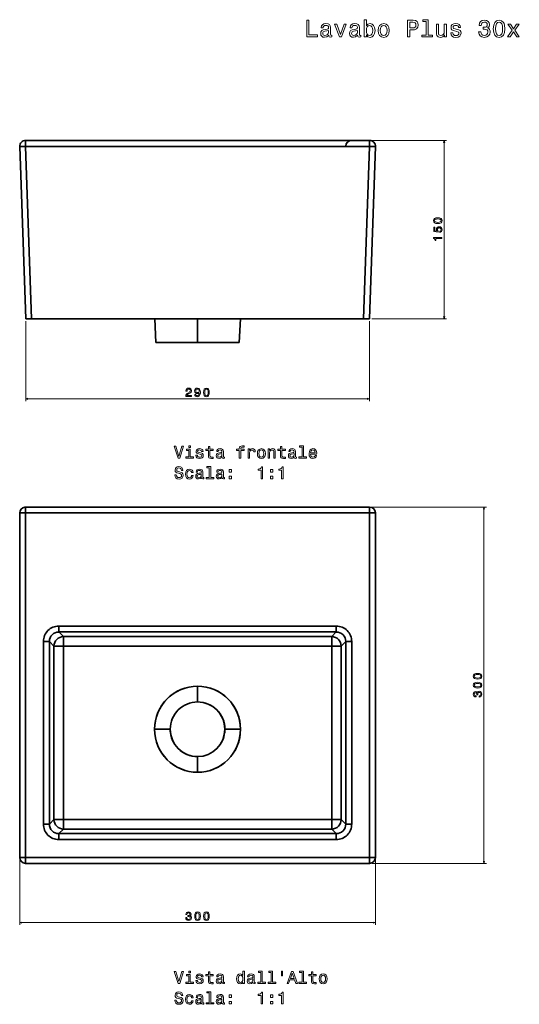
# Model space of a CAD drawing. Extents: x 445 to 1291, y 152 to 980.
# Tile 1 of 2: x 445 to 866, y 152 to 980. Entities that reach past the tile are written whole.
import ezdxf

# ---------------------------------------------------------------- set-up
doc = ezdxf.new("R2010")
doc.units = 0

msp = doc.modelspace()

# ---------------------------------------------------------------- linework, layer by layer
at = {"color": 7, "lineweight": 35, "ltscale": 0.129362}
for p, q in [((449.69, 878.9), (449.69, 873.73)), ((449.69, 878.9), (449.69, 873.73)), ((739.34, 873.73), (739.34, 878.9)), ((739.34, 873.73), (739.34, 878.9))]:
    msp.add_line(p, q, dxfattribs=at)
at = {"color": 7, "lineweight": 35}
for p, q in [((449.69, 878.9), (739.34, 878.9)), ((739.34, 878.9), (449.69, 878.9)), ((449.75, 728.9), (444.7, 873.73)), ((444.7, 873.73), (449.75, 728.9)), ((739.34, 873.73), (449.69, 873.73)), ((739.34, 873.73), (449.69, 873.73)), ((449.69, 873.73), (454.75, 728.9)), ((449.69, 873.73), (454.75, 728.9)), ((734.28, 728.9), (739.34, 873.73)), ((739.34, 873.73), (734.28, 728.9)), ((744.33, 873.73), (739.28, 728.9)), ((744.33, 873.73), (739.28, 728.9)), ((739.28, 728.9), (744.33, 873.73)), ((454.75, 728.9), (734.28, 728.9)), ((454.76, 728.9), (483.27, 728.9)), ((558.49, 728.9), (559.36, 708.9)), ((558.49, 728.9), (559.36, 708.9)), ((594.51, 708.9), (594.51, 728.9)), ((594.51, 728.9), (594.51, 708.9)), ((630.54, 728.9), (629.67, 708.9)), ((630.54, 728.9), (629.67, 708.9)), ((705.76, 728.9), (734.27, 728.9)), ((594.51, 708.9), (559.36, 708.9)), ((594.51, 708.9), (559.36, 708.9)), ((559.36, 708.9), (594.51, 708.9)), ((594.51, 708.9), (571.52, 708.9)), ((571.52, 708.9), (594.51, 708.9)), ((571.52, 708.9), (594.51, 708.9)), ((594.51, 708.9), (617.52, 708.9)), ((594.51, 708.9), (617.52, 708.9)), ((629.67, 708.9), (594.51, 708.9)), ((594.51, 708.9), (629.67, 708.9)), ((594.51, 708.9), (629.67, 708.9)), ((444.69, 275.63), (444.69, 565.45)), ((449.69, 570.45), (739.34, 570.45)), ((739.34, 570.45), (449.69, 570.45)), ((449.69, 565.45), (449.69, 275.63)), ((739.34, 565.45), (449.69, 565.45)), ((449.69, 565.45), (739.34, 565.45)), ((449.69, 275.63), (449.69, 565.45)), ((739.34, 275.63), (739.34, 565.45)), ((739.34, 565.45), (739.34, 275.63)), ((744.34, 565.45), (744.34, 275.63)), ((477.68, 470.28), (711.35, 470.28)), ((711.35, 470.28), (477.68, 470.28)), ((711.35, 465.29), (477.68, 465.29)), ((477.68, 465.29), (711.35, 465.29)), ((464.69, 303.62), (464.69, 457.29)), ((464.69, 457.29), (464.69, 303.62)), ((469.68, 457.29), (469.68, 303.62)), ((469.68, 303.62), (469.68, 457.29)), ((481.55, 461.41), (707.48, 461.41)), ((481.55, 461.41), (707.48, 461.41)), ((719.35, 303.62), (719.35, 457.29)), ((719.35, 457.29), (719.35, 303.62)), ((724.34, 457.29), (724.34, 303.62)), ((724.34, 303.62), (724.34, 457.29)), ((473.56, 453.42), (473.56, 307.49)), ((473.56, 307.49), (473.56, 453.42)), ((481.55, 453.42), (481.55, 307.49)), ((481.55, 307.49), (481.55, 453.42)), ((481.55, 453.42), (707.48, 453.42)), ((707.48, 453.42), (481.55, 453.42)), ((707.48, 307.49), (707.48, 453.42)), ((707.48, 453.42), (707.48, 307.49)), ((715.47, 307.49), (715.47, 453.42)), ((715.47, 453.42), (715.47, 307.49)), ((707.48, 307.49), (481.55, 307.49)), ((481.55, 307.49), (707.48, 307.49)), ((707.48, 299.5), (481.55, 299.5)), ((707.48, 299.5), (481.55, 299.5)), ((477.68, 295.62), (711.35, 295.62)), ((711.35, 295.62), (477.68, 295.62)), ((711.35, 290.63), (477.68, 290.63)), ((477.68, 290.63), (711.35, 290.63)), ((449.69, 275.63), (739.34, 275.63)), ((739.34, 275.63), (449.69, 275.63)), ((739.34, 270.63), (449.69, 270.63))]:
    msp.add_line(p, q, dxfattribs=at)
at = {"color": 7, "lineweight": 13}
for p, q in [((741.52, 878.9), (804.24, 878.9)), ((802.24, 728.9), (802.24, 878.9)), ((449.75, 726.9), (449.75, 659.45)), ((739.28, 726.9), (739.28, 659.45)), ((741.28, 728.9), (804.24, 728.9)), ((449.75, 661.45), (739.28, 661.45)), ((741.34, 570.45), (837.75, 570.45)), ((835.75, 270.63), (835.75, 570.45)), ((444.69, 273.63), (444.69, 218.76)), ((744.34, 273.63), (744.34, 218.76)), ((741.34, 270.63), (837.75, 270.63)), ((444.69, 220.76), (744.34, 220.76))]:
    msp.add_line(p, q, dxfattribs=at)
at = {"color": 7, "lineweight": 35, "ltscale": 0.124924}
for p, q in [((454.75, 728.9), (449.75, 728.9)), ((477.68, 465.29), (477.68, 470.28)), ((477.68, 470.28), (477.68, 465.29)), ((711.35, 465.29), (711.35, 470.28)), ((711.35, 465.29), (711.35, 470.28)), ((469.68, 457.29), (464.69, 457.29)), ((469.68, 457.29), (464.69, 457.29)), ((719.35, 457.29), (724.34, 457.29)), ((724.34, 457.29), (719.35, 457.29)), ((464.69, 303.62), (469.68, 303.62)), ((469.68, 303.62), (464.69, 303.62)), ((719.35, 303.62), (724.34, 303.62)), ((719.35, 303.62), (724.34, 303.62)), ((477.68, 295.62), (477.68, 290.63)), ((477.68, 295.62), (477.68, 290.63)), ((711.35, 295.62), (711.35, 290.63)), ((711.35, 290.63), (711.35, 295.62))]:
    msp.add_line(p, q, dxfattribs=at)
at = {"color": 7, "lineweight": 35, "ltscale": 0.125076}
for p, q in [((449.75, 728.9), (454.76, 728.9)), ((734.27, 728.9), (739.28, 728.9))]:
    msp.add_line(p, q, dxfattribs=at)
at = {"color": 7, "lineweight": 35, "ltscale": 0.124925}
msp.add_line((739.28, 728.9), (734.28, 728.9), dxfattribs=at)
at = {"color": 7, "lineweight": 35, "ltscale": 0.125}
for p, q in [((449.69, 565.45), (444.69, 565.45)), ((449.69, 565.45), (444.69, 565.45)), ((449.69, 570.45), (449.69, 565.45)), ((449.69, 570.45), (449.69, 565.45)), ((739.34, 565.45), (739.34, 570.45)), ((739.34, 565.45), (739.34, 570.45)), ((744.34, 565.45), (739.34, 565.45)), ((744.34, 565.45), (739.34, 565.45)), ((444.69, 275.63), (449.69, 275.63)), ((449.69, 275.63), (449.69, 270.63)), ((449.69, 275.63), (449.69, 270.63)), ((739.34, 275.63), (744.34, 275.63)), ((739.34, 270.63), (739.34, 275.63)), ((739.34, 270.63), (739.34, 275.63))]:
    msp.add_line(p, q, dxfattribs=at)
at = {"color": 7, "lineweight": 35, "ltscale": 0.136894}
for p, q in [((477.68, 465.29), (481.55, 461.41)), ((477.68, 465.29), (481.55, 461.41)), ((707.48, 461.41), (711.35, 465.29)), ((707.48, 461.41), (711.35, 465.29)), ((481.55, 299.5), (477.68, 295.62)), ((481.55, 299.5), (477.68, 295.62)), ((711.35, 295.62), (707.48, 299.5)), ((711.35, 295.62), (707.48, 299.5))]:
    msp.add_line(p, q, dxfattribs=at)
at = {"color": 7, "lineweight": 35, "ltscale": 0.136895}
for p, q in [((469.68, 457.29), (473.56, 453.42)), ((473.56, 453.42), (469.68, 457.29)), ((719.35, 457.29), (715.47, 453.42)), ((715.47, 453.42), (719.35, 457.29)), ((473.56, 307.49), (469.68, 303.62)), ((469.68, 303.62), (473.56, 307.49)), ((719.35, 303.62), (715.47, 307.49)), ((715.47, 307.49), (719.35, 303.62))]:
    msp.add_line(p, q, dxfattribs=at)
at = {"color": 7, "lineweight": 35, "ltscale": 0.199879}
for p, q in [((481.55, 453.42), (481.55, 461.41)), ((481.55, 461.41), (481.55, 453.42)), ((707.48, 453.42), (707.48, 461.41)), ((707.48, 461.41), (707.48, 453.42)), ((481.55, 307.49), (481.55, 299.5)), ((481.55, 299.5), (481.55, 307.49)), ((707.48, 307.49), (707.48, 299.5)), ((707.48, 299.5), (707.48, 307.49))]:
    msp.add_line(p, q, dxfattribs=at)
at = {"color": 7, "lineweight": 35, "ltscale": 0.199878}
for p, q in [((473.56, 453.42), (481.55, 453.42)), ((481.55, 453.42), (473.56, 453.42)), ((715.47, 453.42), (707.48, 453.42)), ((707.48, 453.42), (715.47, 453.42)), ((481.55, 307.49), (473.56, 307.49)), ((473.56, 307.49), (481.55, 307.49)), ((715.47, 307.49), (707.48, 307.49)), ((707.48, 307.49), (715.47, 307.49))]:
    msp.add_line(p, q, dxfattribs=at)
at = {"color": 7, "lineweight": 35, "ltscale": 0.329626}
for p, q in [((594.51, 419.64), (594.51, 406.46)), ((594.51, 406.46), (594.51, 419.64)), ((571.52, 383.45), (558.33, 383.45)), ((571.52, 383.45), (558.33, 383.45)), ((617.52, 383.45), (630.7, 383.45)), ((617.52, 383.45), (630.7, 383.45))]:
    msp.add_line(p, q, dxfattribs=at)
at = {"color": 7, "lineweight": 35, "ltscale": 0.329628}
for p, q in [((594.51, 347.27), (594.51, 360.45)), ((594.51, 360.45), (594.51, 347.27))]:
    msp.add_line(p, q, dxfattribs=at)
at = {"color": 7, "lineweight": 35, "ltscale": 0.124993}
msp.add_line((444.69, 275.63), (449.69, 275.63), dxfattribs=at)
at = {"color": 7, "lineweight": 35, "ltscale": 0.124992}
msp.add_line((739.34, 275.63), (744.34, 275.63), dxfattribs=at)
at = {"color": 7, "lineweight": 13}
for points in [[(686.49, 965.98), (695.49, 965.98), (695.49, 967.67), (688.35, 967.67), (688.35, 979.98), (686.49, 979.98)], [(736.66, 967.65), (737.97, 966.1), (739.77, 965.6), (741.46, 965.98), (742.81, 967.13), (743.66, 968.96), (743.98, 971.4), (743.66, 973.85), (742.79, 975.66), (741.46, 976.79), (739.77, 977.19), (737.99, 976.67), (737.27, 976.02), (736.66, 975.16), (736.66, 980.46), (734.89, 980.46), (734.89, 965.98), (736.66, 965.98)], [(771.34, 965.98), (773.2, 965.98), (773.2, 971.89), (775.25, 971.89), (777.33, 971.99), (778.98, 972.7), (780.05, 974.07), (780.42, 975.94), (780.13, 977.68), (779.33, 978.95), (778, 979.72), (776.18, 979.98), (771.34, 979.98)], [(775.68, 978.26), (776.89, 978.14), (777.77, 977.76), (778.3, 977.05), (778.48, 975.94), (778.28, 974.77), (777.73, 974.07), (776.81, 973.7), (775.54, 973.6), (773.2, 973.6), (773.2, 978.26)], [(787.09, 978.97), (787.09, 967.47), (783.44, 967.47), (783.44, 965.98), (792.5, 965.98), (792.5, 967.47), (788.87, 967.47), (788.87, 980.46), (784.31, 980.46), (784.31, 978.97)], [(831.23, 970.38), (831.23, 970.23), (831.56, 968.3), (832.5, 966.85), (834, 965.92), (835.97, 965.57), (838.07, 965.92), (839.64, 966.81), (840.65, 968.22), (841.02, 970.03), (840.86, 971.22), (840.41, 972.19), (839.69, 972.94), (838.72, 973.48), (840.03, 974.57), (840.49, 976.31), (840.19, 977.88), (839.32, 979.07), (837.91, 979.82), (835.97, 980.08), (834.16, 979.76), (832.77, 978.87), (831.86, 977.46), (831.56, 975.58), (831.56, 975.44), (833.35, 975.44), (833.51, 976.73), (834.04, 977.66), (834.88, 978.22), (836.07, 978.43), (837.12, 978.26), (837.89, 977.84), (838.35, 977.15), (838.54, 976.23), (838.35, 975.24), (837.87, 974.57), (837.02, 974.17), (835.87, 974.05), (835.09, 974.07), (835.09, 972.47), (836.07, 972.51), (837.34, 972.33), (838.29, 971.85), (838.86, 971.06), (839.06, 970.03), (838.84, 968.86), (838.25, 968), (837.32, 967.45), (836.09, 967.27), (834.82, 967.47), (833.9, 968.08), (833.31, 969.04), (833.09, 970.38)], [(843.6, 972.82), (843.9, 969.65), (844.85, 967.39), (846.36, 966.02), (848.46, 965.57), (850.54, 966.02), (852.05, 967.39), (852.98, 969.65), (853.3, 972.82), (852.98, 975.96), (852.6, 977.21), (852.05, 978.24), (850.54, 979.62), (848.46, 980.08), (846.36, 979.62), (844.85, 978.22), (843.9, 975.96)], [(845.54, 972.82), (845.7, 975.26), (846.2, 977.01), (847.11, 978.04), (848.46, 978.4), (849.79, 978.04), (850.7, 977.01), (851.2, 975.26), (851.37, 972.82), (851.2, 970.36), (850.7, 968.6), (849.79, 967.57), (848.46, 967.23), (847.11, 967.57), (846.2, 968.6), (845.7, 970.36)], [(704.99, 967.39), (704.99, 967.33), (705.09, 966.64), (705.39, 966.16), (706.66, 965.78), (707.65, 965.94), (707.65, 967.31), (707.23, 967.25), (706.66, 967.51), (706.56, 968.32), (706.56, 973.93), (706.32, 975.36), (705.62, 976.37), (704.39, 976.97), (702.65, 977.19), (700.96, 976.95), (699.71, 976.27), (698.92, 975.2), (698.66, 973.79), (698.66, 973.66), (700.25, 973.66), (700.39, 974.51), (700.83, 975.12), (701.56, 975.48), (702.59, 975.62), (703.58, 975.52), (704.28, 975.22), (704.71, 974.69), (704.85, 973.97), (704.77, 973.12), (704.45, 972.7), (703.64, 972.49), (702.13, 972.33), (700.39, 971.97), (699.16, 971.32), (698.43, 970.32), (698.21, 968.82), (698.41, 967.49), (699.04, 966.5), (700.05, 965.88), (701.44, 965.66), (703.32, 966.08)], [(704.79, 969.77), (704.55, 968.72), (703.9, 967.91), (702.93, 967.39), (701.74, 967.21), (700.98, 967.31), (700.43, 967.63), (700.09, 968.2), (699.99, 968.98), (700.07, 969.69), (700.39, 970.19), (701.68, 970.76), (703.32, 971), (704.79, 971.49)], [(713.95, 965.98), (715.82, 965.98), (719.78, 976.81), (717.94, 976.81), (714.9, 968.08), (711.79, 976.81), (709.93, 976.81)], [(729.28, 967.39), (729.28, 967.33), (729.38, 966.64), (729.68, 966.16), (730.95, 965.78), (731.94, 965.94), (731.94, 967.31), (731.52, 967.25), (730.95, 967.51), (730.85, 968.32), (730.85, 973.93), (730.61, 975.36), (729.9, 976.37), (728.67, 976.97), (726.94, 977.19), (725.24, 976.95), (723.99, 976.27), (723.21, 975.2), (722.94, 973.79), (722.94, 973.66), (724.54, 973.66), (724.68, 974.51), (725.12, 975.12), (725.85, 975.48), (726.88, 975.62), (727.87, 975.52), (728.57, 975.22), (729, 974.69), (729.14, 973.97), (729.06, 973.12), (728.73, 972.7), (727.93, 972.49), (726.41, 972.33), (724.68, 971.97), (723.45, 971.32), (722.72, 970.32), (722.5, 968.82), (722.7, 967.49), (723.33, 966.5), (724.34, 965.88), (725.73, 965.66), (727.6, 966.08)], [(729.08, 969.77), (728.83, 968.72), (728.19, 967.91), (727.22, 967.39), (726.03, 967.21), (725.26, 967.31), (724.72, 967.63), (724.38, 968.2), (724.28, 968.98), (724.36, 969.69), (724.68, 970.19), (725.97, 970.76), (727.6, 971), (729.08, 971.49)], [(742.17, 971.4), (741.97, 969.59), (741.42, 968.26), (740.56, 967.45), (739.47, 967.19), (738.28, 967.45), (737.41, 968.26), (736.86, 969.57), (736.68, 971.4), (736.86, 973.22), (737.41, 974.53), (738.28, 975.32), (739.47, 975.6), (740.56, 975.32), (741.42, 974.51), (741.97, 973.2)], [(746.61, 971.38), (746.93, 968.92), (747.86, 967.11), (749.33, 965.98), (751.31, 965.6), (753.26, 965.98), (754.74, 967.09), (755.66, 968.9), (756.01, 971.38), (755.66, 973.85), (754.74, 975.68), (753.26, 976.79), (751.31, 977.19), (749.33, 976.79), (747.86, 975.66), (746.93, 973.85)], [(748.42, 971.4), (748.6, 973.22), (749.17, 974.53), (750.08, 975.34), (751.31, 975.62), (752.52, 975.34), (753.43, 974.55), (753.99, 973.22), (754.19, 971.4), (753.99, 969.57), (753.43, 968.24), (752.52, 967.43), (751.31, 967.17), (750.08, 967.43), (749.17, 968.24), (748.6, 969.57)], [(804.06, 976.81), (802.28, 976.81), (802.28, 970.56), (802.08, 969.11), (801.5, 968.06), (800.59, 967.41), (799.4, 967.21), (798.45, 967.37), (797.85, 967.85), (797.5, 968.68), (797.42, 969.85), (797.42, 976.81), (795.65, 976.81), (795.65, 969.69), (795.71, 968.26), (796.09, 967.07), (797.26, 965.98), (799.14, 965.6), (800.15, 965.74), (801.01, 966.1), (801.76, 966.72), (802.37, 967.63), (802.37, 965.98), (804.06, 965.98)], [(813.16, 972.29), (811.44, 972.7), (810.17, 973.16), (809.75, 974.11), (809.87, 974.77), (810.29, 975.26), (810.98, 975.56), (811.97, 975.68), (812.92, 975.56), (813.66, 975.2), (814.15, 974.65), (814.35, 973.93), (816.08, 973.93), (816.08, 973.97), (815.78, 975.28), (814.95, 976.31), (813.66, 976.95), (811.97, 977.19), (810.25, 976.95), (809, 976.29), (808.22, 975.3), (807.97, 974.05), (808.15, 972.84), (808.72, 971.99), (809.65, 971.38), (811, 970.96), (812.98, 970.48), (814.19, 969.97), (814.51, 969.57), (814.63, 968.96), (814.45, 968.22), (813.96, 967.65), (813.18, 967.29), (812.13, 967.17), (811.02, 967.29), (810.21, 967.71), (809.67, 968.4), (809.45, 969.35), (807.73, 969.35), (808.01, 967.73), (808.84, 966.56), (810.15, 965.86), (811.97, 965.6), (813.86, 965.86), (815.26, 966.56), (816.1, 967.69), (816.41, 969.17), (816.18, 970.44), (815.56, 971.3), (814.53, 971.87)], [(857.72, 965.98), (860.5, 970.19), (863.37, 965.98), (865.51, 965.98), (861.63, 971.57), (865.28, 976.81), (863.23, 976.81), (860.58, 972.88), (857.94, 976.81), (855.84, 976.81), (859.43, 971.55), (855.64, 965.98)], [(796.83, 808.95), (798.41, 809.1), (799.54, 809.57), (800.22, 810.33), (800.45, 811.38), (800.22, 812.42), (799.54, 813.17), (798.41, 813.64), (796.83, 813.8), (795.25, 813.64), (794.63, 813.44), (794.11, 813.17), (793.43, 812.42), (793.19, 811.38), (793.43, 810.33), (794.12, 809.57), (795.25, 809.1)], [(796.83, 809.91), (795.61, 810), (794.73, 810.25), (794.21, 810.7), (794.03, 811.38), (794.21, 812.04), (794.73, 812.5), (795.61, 812.75), (796.83, 812.83), (798.06, 812.75), (798.93, 812.5), (799.45, 812.04), (799.62, 811.38), (799.45, 810.7), (798.93, 810.25), (798.06, 810)], [(798.42, 801.4), (799.25, 801.63), (799.89, 802.12), (800.3, 802.85), (800.45, 803.77), (800.27, 804.79), (799.77, 805.59), (798.98, 806.09), (797.98, 806.29), (797.04, 806.11), (796.3, 805.63), (795.83, 804.87), (795.66, 803.89), (795.78, 803.14), (796.11, 802.55), (794.22, 802.84), (794.22, 805.9), (793.4, 805.9), (793.4, 802.16), (797.11, 801.61), (797.11, 802.41), (796.63, 803), (796.46, 803.74), (796.57, 804.39), (796.9, 804.88), (797.39, 805.2), (798.03, 805.31), (798.66, 805.2), (799.16, 804.87), (799.47, 804.38), (799.58, 803.74), (799.51, 803.21), (799.28, 802.8), (798.91, 802.49), (798.42, 802.34)], [(800.24, 796.25), (800.24, 797.17), (793.19, 797.17), (793.19, 796.48), (793.81, 796.3), (794.22, 795.94), (794.47, 795.38), (794.55, 794.62), (795.26, 794.62), (795.26, 796.25)], [(584.58, 663.45), (589.39, 663.45), (589.39, 664.31), (585.59, 664.31), (585.8, 664.79), (586.17, 665.18), (587.29, 665.9), (587.88, 666.2), (588.55, 666.63), (589.02, 667.14), (589.29, 667.73), (589.39, 668.41), (589.22, 669.26), (588.75, 669.92), (588.02, 670.35), (587.08, 670.5), (586.11, 670.33), (585.38, 669.85), (584.9, 669.09), (584.74, 668.1), (584.74, 667.95), (585.66, 667.95), (585.66, 668.04), (585.75, 668.72), (586.02, 669.23), (586.46, 669.55), (587.03, 669.66), (587.62, 669.56), (588.05, 669.31), (588.33, 668.91), (588.43, 668.42), (588.36, 667.95), (588.17, 667.56), (587.85, 667.22), (587.41, 666.92), (586.81, 666.59), (585.82, 665.97), (585.13, 665.3), (584.71, 664.5), (584.58, 663.48)], [(592.09, 665.18), (592.25, 664.38), (592.68, 663.77), (593.37, 663.39), (594.27, 663.24), (594.87, 663.31), (595.4, 663.5), (595.86, 663.81), (596.24, 664.25), (596.54, 664.81), (596.76, 665.49), (596.9, 666.28), (596.95, 667.19), (596.77, 668.61), (596.28, 669.65), (595.49, 670.27), (594.41, 670.5), (593.43, 670.31), (592.68, 669.83), (592.2, 669.08), (592.03, 668.15), (592.2, 667.18), (592.67, 666.44), (593.38, 665.98), (594.27, 665.83), (595.22, 666.02), (595.94, 666.6), (595.78, 665.48), (595.45, 664.69), (594.96, 664.21), (594.28, 664.06), (593.76, 664.13), (593.38, 664.35), (593.12, 664.71), (593.02, 665.18)], [(593.01, 668.16), (593.11, 668.78), (593.4, 669.28), (593.84, 669.59), (594.41, 669.7), (595.01, 669.59), (595.46, 669.28), (595.75, 668.79), (595.86, 668.17), (595.75, 667.53), (595.46, 667.06), (595, 666.76), (594.38, 666.66), (593.83, 666.76), (593.4, 667.06), (593.11, 667.52)], [(599.56, 666.87), (599.71, 665.28), (600.18, 664.15), (600.94, 663.47), (601.99, 663.24), (603.03, 663.47), (603.78, 664.15), (604.25, 665.28), (604.41, 666.87), (604.25, 668.44), (604.05, 669.06), (603.78, 669.58), (603.03, 670.26), (601.99, 670.5), (600.94, 670.26), (600.18, 669.57), (599.71, 668.44)], [(600.52, 666.87), (600.61, 668.09), (600.86, 668.96), (601.31, 669.48), (601.99, 669.66), (602.65, 669.48), (603.11, 668.96), (603.36, 668.09), (603.44, 666.87), (603.36, 665.63), (603.11, 664.76), (602.65, 664.24), (601.99, 664.07), (601.31, 664.24), (600.86, 664.76), (600.61, 665.63)], [(581.36, 621.54), (578.85, 613.03), (576.27, 621.54), (574.9, 621.54), (578.13, 611.53), (579.57, 611.53), (582.73, 621.54)], [(588.46, 621.87), (587.12, 621.87), (587.12, 620.43), (588.46, 620.43)], [(629.67, 617.93), (629.67, 611.53), (630.94, 611.53), (630.94, 617.93), (633.82, 617.93), (633.82, 619.01), (630.94, 619.01), (630.94, 619.48), (631.04, 620.06), (631.37, 620.45), (631.94, 620.68), (632.74, 620.77), (633.82, 620.71), (633.82, 621.8), (632.45, 621.87), (631.22, 621.74), (630.35, 621.36), (629.83, 620.68), (629.67, 619.71), (629.67, 619.01), (627.35, 619.01), (627.35, 617.93)], [(682.48, 620.81), (682.48, 612.6), (679.88, 612.6), (679.88, 611.53), (686.34, 611.53), (686.34, 612.6), (683.75, 612.6), (683.75, 621.87), (680.49, 621.87), (680.49, 620.81)], [(588.42, 612.6), (588.42, 619.01), (585.16, 619.01), (585.16, 617.93), (587.15, 617.93), (587.15, 612.6), (584.56, 612.6), (584.56, 611.53), (591.04, 611.53), (591.04, 612.6)], [(597.01, 616.04), (595.78, 616.33), (594.88, 616.66), (594.57, 617.34), (594.66, 617.81), (594.96, 618.16), (595.45, 618.37), (596.16, 618.46), (596.83, 618.37), (597.37, 618.11), (597.71, 617.72), (597.86, 617.21), (599.1, 617.21), (599.1, 617.23), (598.88, 618.17), (598.29, 618.91), (597.37, 619.37), (596.16, 619.54), (594.93, 619.37), (594.04, 618.89), (593.48, 618.19), (593.3, 617.29), (593.43, 616.43), (593.84, 615.82), (594.5, 615.39), (595.47, 615.09), (596.88, 614.74), (597.74, 614.38), (597.97, 614.09), (598.06, 613.66), (597.93, 613.13), (597.58, 612.72), (597.02, 612.47), (596.27, 612.38), (595.48, 612.47), (594.9, 612.77), (594.51, 613.26), (594.36, 613.94), (593.13, 613.94), (593.33, 612.78), (593.92, 611.95), (594.86, 611.44), (596.16, 611.26), (597.51, 611.44), (598.51, 611.95), (599.11, 612.75), (599.33, 613.81), (599.17, 614.71), (598.72, 615.33), (597.99, 615.74)], [(603.59, 617.93), (603.59, 614.05), (603.68, 612.8), (604.08, 611.93), (604.89, 611.43), (606.26, 611.26), (607.76, 611.33), (607.76, 612.42), (606.66, 612.34), (605.67, 612.45), (605.13, 612.81), (604.9, 613.42), (604.86, 614.27), (604.86, 617.93), (607.76, 617.93), (607.76, 619.01), (604.86, 619.01), (604.86, 621.27), (603.59, 621.27), (603.59, 619.01), (601.4, 619.01), (601.4, 617.93)], [(615.16, 612.54), (615.16, 612.49), (615.24, 612), (615.45, 611.66), (616.36, 611.38), (617.07, 611.5), (617.07, 612.48), (616.76, 612.44), (616.36, 612.62), (616.29, 613.2), (616.29, 617.21), (616.11, 618.23), (615.61, 618.95), (614.73, 619.38), (613.49, 619.54), (612.28, 619.37), (611.39, 618.88), (610.83, 618.11), (610.64, 617.11), (610.64, 617.02), (611.78, 617.02), (611.88, 617.62), (612.2, 618.06), (612.71, 618.32), (613.45, 618.42), (614.15, 618.34), (614.66, 618.13), (614.96, 617.75), (615.06, 617.23), (615, 616.63), (614.77, 616.33), (614.2, 616.18), (613.12, 616.07), (611.88, 615.81), (611, 615.35), (610.48, 614.63), (610.32, 613.56), (610.47, 612.61), (610.91, 611.9), (611.63, 611.46), (612.63, 611.3), (613.97, 611.6)], [(615.02, 614.24), (614.85, 613.49), (614.39, 612.91), (613.69, 612.54), (612.84, 612.41), (612.3, 612.48), (611.91, 612.71), (611.66, 613.11), (611.59, 613.68), (611.65, 614.18), (611.88, 614.54), (612.8, 614.94), (613.97, 615.12), (615.02, 615.46)], [(637.07, 611.53), (638.33, 611.53), (638.33, 615.95), (638.46, 617.02), (638.85, 617.78), (639.49, 618.24), (640.34, 618.4), (640.97, 618.3), (641.45, 618.01), (641.73, 617.52), (641.83, 616.86), (643.12, 616.86), (642.94, 618.03), (642.47, 618.86), (641.68, 619.37), (640.6, 619.54), (639.86, 619.43), (639.23, 619.14), (638.66, 618.65), (638.22, 617.98), (638.22, 619.27), (637.07, 619.27)], [(644.89, 615.39), (645.12, 613.63), (645.78, 612.34), (646.83, 611.53), (648.25, 611.26), (649.64, 611.53), (650.7, 612.32), (651.36, 613.62), (651.6, 615.39), (651.36, 617.15), (650.7, 618.46), (649.64, 619.25), (648.25, 619.54), (646.83, 619.25), (645.78, 618.45), (645.12, 617.15)], [(646.19, 615.4), (646.32, 616.7), (646.72, 617.64), (647.37, 618.21), (648.25, 618.42), (649.11, 618.21), (649.76, 617.65), (650.16, 616.7), (650.31, 615.4), (650.16, 614.09), (649.76, 613.14), (649.11, 612.57), (648.25, 612.38), (647.37, 612.57), (646.72, 613.14), (646.32, 614.09)], [(653.94, 611.53), (655.21, 611.53), (655.21, 616), (655.34, 617.02), (655.75, 617.77), (656.4, 618.23), (657.27, 618.4), (657.96, 618.26), (658.39, 617.87), (658.61, 617.22), (658.68, 616.36), (658.68, 611.53), (659.95, 611.53), (659.95, 616.62), (659.89, 617.64), (659.63, 618.49), (658.78, 619.27), (657.45, 619.54), (656.72, 619.44), (656.1, 619.17), (655.57, 618.7), (655.15, 618.09), (655.15, 619.27), (653.94, 619.27)], [(664.31, 617.93), (664.31, 614.05), (664.4, 612.8), (664.8, 611.93), (665.61, 611.43), (666.98, 611.26), (668.48, 611.33), (668.48, 612.42), (667.38, 612.34), (666.39, 612.45), (665.86, 612.81), (665.62, 613.42), (665.58, 614.27), (665.58, 617.93), (668.48, 617.93), (668.48, 619.01), (665.58, 619.01), (665.58, 621.27), (664.31, 621.27), (664.31, 619.01), (662.12, 619.01), (662.12, 617.93)], [(675.88, 612.54), (675.88, 612.49), (675.96, 612), (676.17, 611.66), (677.08, 611.38), (677.79, 611.5), (677.79, 612.48), (677.48, 612.44), (677.08, 612.62), (677.01, 613.2), (677.01, 617.21), (676.83, 618.23), (676.33, 618.95), (675.45, 619.38), (674.21, 619.54), (673, 619.37), (672.11, 618.88), (671.55, 618.11), (671.36, 617.11), (671.36, 617.02), (672.5, 617.02), (672.6, 617.62), (672.92, 618.06), (673.43, 618.32), (674.17, 618.42), (674.88, 618.34), (675.38, 618.13), (675.68, 617.75), (675.78, 617.23), (675.73, 616.63), (675.49, 616.33), (674.92, 616.18), (673.84, 616.07), (672.6, 615.81), (671.72, 615.35), (671.2, 614.63), (671.04, 613.56), (671.19, 612.61), (671.63, 611.9), (672.35, 611.46), (673.35, 611.3), (674.69, 611.6)], [(675.74, 614.24), (675.57, 613.49), (675.11, 612.91), (674.41, 612.54), (673.56, 612.41), (673.02, 612.48), (672.63, 612.71), (672.38, 613.11), (672.31, 613.68), (672.37, 614.18), (672.6, 614.54), (673.52, 614.94), (674.69, 615.12), (675.74, 615.46)], [(689.75, 615.03), (694.82, 615.03), (694.83, 615.62), (694.6, 617.28), (693.97, 618.52), (692.96, 619.27), (691.62, 619.54), (690.31, 619.25), (689.3, 618.45), (688.65, 617.13), (688.42, 615.4), (688.64, 613.63), (689.28, 612.34), (690.28, 611.53), (691.58, 611.26), (692.7, 611.44), (693.62, 611.93), (694.3, 612.71), (694.69, 613.75), (693.43, 613.75), (693.17, 613.17), (692.8, 612.74), (691.73, 612.39), (690.91, 612.55), (690.29, 613.06), (689.89, 613.88), (689.75, 614.99)], [(689.75, 616.1), (689.9, 617.09), (690.29, 617.83), (690.88, 618.27), (691.66, 618.43), (692.43, 618.27), (693.02, 617.83), (693.38, 617.09), (693.51, 616.1)], [(576.58, 597.55), (575.26, 597.55), (575.55, 596.02), (576.27, 594.9), (577.38, 594.22), (578.88, 593.98), (580.37, 594.21), (581.47, 594.84), (582.18, 595.84), (582.44, 597.15), (582.22, 598.33), (581.62, 599.09), (580.64, 599.6), (579.33, 599.97), (578.2, 600.25), (577.47, 600.56), (577.05, 601.02), (576.92, 601.74), (577.05, 602.39), (577.43, 602.88), (578, 603.21), (578.79, 603.33), (579.6, 603.19), (580.24, 602.8), (580.65, 602.15), (580.86, 601.27), (582.17, 601.27), (582.17, 601.3), (581.94, 602.65), (581.26, 603.66), (580.19, 604.3), (578.75, 604.51), (577.45, 604.3), (576.45, 603.69), (575.8, 602.75), (575.57, 601.54), (575.75, 600.46), (576.3, 599.73), (577.17, 599.24), (578.35, 598.86), (579.52, 598.53), (580.39, 598.21), (580.93, 597.75), (581.11, 597), (580.94, 596.24), (580.49, 595.66), (579.82, 595.3), (578.94, 595.19), (577.96, 595.35), (577.21, 595.81), (576.73, 596.56)], [(589.47, 599.43), (590.73, 599.43), (590.47, 600.58), (589.85, 601.49), (588.88, 602.05), (587.63, 602.26), (586.24, 601.98), (585.19, 601.17), (584.53, 599.86), (584.3, 598.1), (584.52, 596.36), (585.16, 595.06), (586.19, 594.25), (587.58, 593.98), (588.82, 594.19), (589.79, 594.8), (590.45, 595.75), (590.74, 597.02), (589.53, 597.02), (589.31, 596.21), (588.91, 595.61), (588.33, 595.23), (587.63, 595.12), (586.75, 595.3), (586.11, 595.88), (585.73, 596.82), (585.6, 598.14), (585.73, 599.44), (586.13, 600.38), (586.78, 600.95), (587.63, 601.15), (588.38, 601.02), (588.94, 600.69), (589.31, 600.15)], [(597.81, 595.26), (597.81, 595.22), (597.89, 594.73), (598.1, 594.38), (599.01, 594.11), (599.72, 594.22), (599.72, 595.2), (599.41, 595.16), (599.01, 595.35), (598.94, 595.92), (598.94, 599.93), (598.77, 600.95), (598.26, 601.67), (597.38, 602.11), (596.14, 602.26), (594.93, 602.09), (594.04, 601.6), (593.48, 600.84), (593.29, 599.83), (593.29, 599.74), (594.43, 599.74), (594.53, 600.35), (594.85, 600.78), (595.37, 601.04), (596.1, 601.14), (596.81, 601.07), (597.31, 600.85), (597.61, 600.48), (597.71, 599.96), (597.66, 599.35), (597.43, 599.05), (596.85, 598.91), (595.77, 598.79), (594.53, 598.53), (593.65, 598.07), (593.13, 597.35), (592.97, 596.28), (593.12, 595.33), (593.56, 594.63), (594.28, 594.18), (595.28, 594.02), (596.62, 594.32)], [(597.67, 596.96), (597.5, 596.21), (597.04, 595.64), (596.34, 595.26), (595.49, 595.13), (594.95, 595.2), (594.56, 595.43), (594.31, 595.84), (594.24, 596.4), (594.3, 596.9), (594.53, 597.26), (595.45, 597.67), (596.62, 597.84), (597.67, 598.19)], [(604.41, 603.53), (604.41, 595.32), (601.81, 595.32), (601.81, 594.25), (608.28, 594.25), (608.28, 595.32), (605.68, 595.32), (605.68, 604.6), (602.43, 604.6), (602.43, 603.53)], [(615.16, 595.26), (615.16, 595.22), (615.24, 594.73), (615.45, 594.38), (616.36, 594.11), (617.07, 594.22), (617.07, 595.2), (616.76, 595.16), (616.36, 595.35), (616.29, 595.92), (616.29, 599.93), (616.11, 600.95), (615.61, 601.67), (614.73, 602.11), (613.49, 602.26), (612.28, 602.09), (611.39, 601.6), (610.83, 600.84), (610.64, 599.83), (610.64, 599.74), (611.78, 599.74), (611.88, 600.35), (612.2, 600.78), (612.71, 601.04), (613.45, 601.14), (614.15, 601.07), (614.66, 600.85), (614.96, 600.48), (615.06, 599.96), (615, 599.35), (614.77, 599.05), (614.2, 598.91), (613.12, 598.79), (611.88, 598.53), (611, 598.07), (610.48, 597.35), (610.32, 596.28), (610.47, 595.33), (610.91, 594.63), (611.63, 594.18), (612.63, 594.02), (613.97, 594.32)], [(615.02, 596.96), (614.85, 596.21), (614.39, 595.64), (613.69, 595.26), (612.84, 595.13), (612.3, 595.2), (611.91, 595.43), (611.66, 595.84), (611.59, 596.4), (611.65, 596.9), (611.88, 597.26), (612.8, 597.67), (613.97, 597.84), (615.02, 598.19)], [(621.23, 599.84), (623.22, 599.84), (623.22, 601.99), (621.23, 601.99)], [(647.99, 594.25), (649.3, 594.25), (649.3, 604.32), (648.32, 604.32), (648.06, 603.45), (647.54, 602.85), (646.75, 602.51), (645.65, 602.39), (645.65, 601.37), (647.99, 601.37)], [(655.93, 599.84), (657.92, 599.84), (657.92, 601.99), (655.93, 601.99)], [(665.34, 594.25), (666.65, 594.25), (666.65, 604.32), (665.67, 604.32), (665.41, 603.45), (664.89, 602.85), (664.1, 602.51), (663, 602.39), (663, 601.37), (665.34, 601.37)], [(621.23, 594.25), (623.22, 594.25), (623.22, 596.4), (621.23, 596.4)], [(655.93, 594.25), (657.92, 594.25), (657.92, 596.4), (655.93, 596.4)], [(830.33, 425.59), (831.91, 425.74), (833.04, 426.21), (833.73, 426.97), (833.95, 428.02), (833.73, 429.05), (833.04, 429.81), (831.91, 430.28), (830.33, 430.44), (828.75, 430.28), (828.13, 430.08), (827.61, 429.81), (826.93, 429.05), (826.7, 428.02), (826.93, 426.97), (827.62, 426.21), (828.75, 425.74)], [(830.33, 418.11), (831.91, 418.26), (833.04, 418.74), (833.73, 419.49), (833.95, 420.54), (833.73, 421.58), (833.04, 422.34), (831.91, 422.8), (830.33, 422.96), (828.75, 422.8), (828.13, 422.61), (827.61, 422.34), (826.93, 421.58), (826.7, 420.54), (826.93, 419.49), (827.62, 418.74), (828.75, 418.26)], [(830.33, 426.55), (829.11, 426.63), (828.23, 426.89), (827.71, 427.34), (827.53, 428.02), (827.71, 428.68), (828.23, 429.14), (829.11, 429.39), (830.33, 429.47), (831.56, 429.39), (832.43, 429.14), (832.95, 428.68), (833.12, 428.02), (832.95, 427.34), (832.43, 426.89), (831.56, 426.63)], [(831.55, 410.53), (831.62, 410.53), (832.59, 410.69), (833.31, 411.17), (833.78, 411.91), (833.95, 412.9), (833.78, 413.95), (833.33, 414.74), (832.63, 415.24), (831.72, 415.42), (831.12, 415.34), (830.64, 415.12), (830.27, 414.76), (829.99, 414.27), (829.45, 414.93), (828.58, 415.16), (827.79, 415.01), (827.2, 414.57), (826.83, 413.87), (826.7, 412.9), (826.86, 411.99), (827.3, 411.3), (828.01, 410.84), (828.94, 410.69), (829.02, 410.69), (829.02, 411.59), (828.37, 411.67), (827.91, 411.93), (827.62, 412.36), (827.52, 412.95), (827.6, 413.48), (827.81, 413.86), (828.16, 414.09), (828.62, 414.18), (829.12, 414.09), (829.45, 413.85), (829.65, 413.42), (829.71, 412.85), (829.7, 412.46), (830.5, 412.46), (830.48, 412.95), (830.57, 413.59), (830.81, 414.06), (831.2, 414.34), (831.72, 414.44), (832.3, 414.33), (832.74, 414.04), (833.01, 413.58), (833.1, 412.96), (833, 412.33), (832.7, 411.86), (832.21, 411.57), (831.55, 411.46)], [(830.33, 419.08), (829.11, 419.16), (828.23, 419.41), (827.71, 419.87), (827.53, 420.54), (827.71, 421.21), (828.23, 421.66), (829.11, 421.92), (830.33, 422), (831.56, 421.92), (832.43, 421.66), (832.95, 421.21), (833.12, 420.54), (832.95, 419.87), (832.43, 419.41), (831.56, 419.16)], [(584.5, 224.96), (584.5, 224.89), (584.66, 223.92), (585.14, 223.2), (585.88, 222.73), (586.87, 222.56), (587.92, 222.73), (588.71, 223.18), (589.21, 223.88), (589.39, 224.79), (589.31, 225.39), (589.09, 225.87), (588.73, 226.24), (588.24, 226.52), (588.9, 227.06), (589.13, 227.93), (588.98, 228.72), (588.55, 229.31), (587.84, 229.68), (586.87, 229.82), (585.96, 229.65), (585.27, 229.21), (584.81, 228.5), (584.66, 227.57), (584.66, 227.5), (585.56, 227.5), (585.64, 228.14), (585.9, 228.6), (586.33, 228.89), (586.92, 228.99), (587.45, 228.91), (587.83, 228.7), (588.06, 228.35), (588.15, 227.89), (588.06, 227.39), (587.82, 227.06), (587.4, 226.86), (586.82, 226.8), (586.43, 226.81), (586.43, 226.01), (586.92, 226.03), (587.56, 225.94), (588.03, 225.7), (588.31, 225.31), (588.41, 224.79), (588.3, 224.21), (588.01, 223.77), (587.55, 223.5), (586.93, 223.41), (586.3, 223.51), (585.83, 223.81), (585.54, 224.3), (585.43, 224.96)], [(592.08, 226.18), (592.24, 224.6), (592.71, 223.47), (593.47, 222.78), (594.51, 222.56), (595.55, 222.78), (596.31, 223.47), (596.77, 224.6), (596.94, 226.18), (596.77, 227.76), (596.58, 228.38), (596.31, 228.9), (595.55, 229.58), (594.51, 229.82), (593.47, 229.58), (592.71, 228.89), (592.24, 227.76)], [(593.05, 226.18), (593.13, 227.4), (593.39, 228.28), (593.84, 228.8), (594.51, 228.98), (595.18, 228.8), (595.63, 228.28), (595.89, 227.4), (595.97, 226.18), (595.89, 224.95), (595.63, 224.08), (595.18, 223.56), (594.51, 223.39), (593.84, 223.56), (593.39, 224.08), (593.13, 224.95)], [(599.56, 226.18), (599.71, 224.6), (600.18, 223.47), (600.94, 222.78), (601.99, 222.56), (603.03, 222.78), (603.78, 223.47), (604.25, 224.6), (604.41, 226.18), (604.25, 227.76), (604.05, 228.38), (603.78, 228.9), (603.03, 229.58), (601.99, 229.82), (600.94, 229.58), (600.18, 228.89), (599.71, 227.76)], [(600.52, 226.18), (600.61, 227.4), (600.86, 228.28), (601.31, 228.8), (601.99, 228.98), (602.65, 228.8), (603.11, 228.28), (603.36, 227.4), (603.44, 226.18), (603.36, 224.95), (603.11, 224.08), (602.65, 223.56), (601.99, 223.39), (601.31, 223.56), (600.86, 224.08), (600.61, 224.95)], [(581.36, 179.59), (578.85, 171.08), (576.27, 179.59), (574.9, 179.59), (578.13, 169.58), (579.57, 169.58), (582.73, 179.59)], [(588.42, 170.65), (588.42, 177.06), (585.16, 177.06), (585.16, 175.98), (587.15, 175.98), (587.15, 170.65), (584.56, 170.65), (584.56, 169.58), (591.04, 169.58), (591.04, 170.65)], [(588.46, 179.92), (587.12, 179.92), (587.12, 178.48), (588.46, 178.48)], [(597.01, 174.09), (595.78, 174.38), (594.88, 174.71), (594.57, 175.39), (594.66, 175.86), (594.96, 176.21), (595.45, 176.42), (596.16, 176.51), (596.83, 176.42), (597.37, 176.16), (597.71, 175.77), (597.86, 175.26), (599.1, 175.26), (599.1, 175.28), (598.88, 176.22), (598.29, 176.96), (597.37, 177.42), (596.16, 177.59), (594.93, 177.42), (594.04, 176.94), (593.48, 176.24), (593.3, 175.34), (593.43, 174.48), (593.84, 173.87), (594.5, 173.44), (595.47, 173.14), (596.88, 172.79), (597.74, 172.43), (597.97, 172.14), (598.06, 171.71), (597.93, 171.18), (597.58, 170.77), (597.02, 170.52), (596.27, 170.43), (595.48, 170.52), (594.9, 170.82), (594.51, 171.31), (594.36, 171.99), (593.13, 171.99), (593.33, 170.83), (593.92, 170), (594.86, 169.49), (596.16, 169.31), (597.51, 169.49), (598.51, 170), (599.11, 170.8), (599.33, 171.86), (599.17, 172.76), (598.72, 173.38), (597.99, 173.79)], [(603.59, 175.98), (603.59, 172.1), (603.68, 170.85), (604.08, 169.98), (604.89, 169.48), (606.26, 169.31), (607.76, 169.38), (607.76, 170.47), (606.66, 170.39), (605.67, 170.5), (605.13, 170.86), (604.9, 171.47), (604.86, 172.32), (604.86, 175.98), (607.76, 175.98), (607.76, 177.06), (604.86, 177.06), (604.86, 179.32), (603.59, 179.32), (603.59, 177.06), (601.4, 177.06), (601.4, 175.98)], [(615.16, 170.59), (615.16, 170.54), (615.24, 170.05), (615.45, 169.71), (616.36, 169.43), (617.07, 169.55), (617.07, 170.53), (616.76, 170.49), (616.36, 170.67), (616.29, 171.25), (616.29, 175.26), (616.11, 176.28), (615.61, 177), (614.73, 177.43), (613.49, 177.59), (612.28, 177.42), (611.39, 176.93), (610.83, 176.16), (610.64, 175.16), (610.64, 175.07), (611.78, 175.07), (611.88, 175.67), (612.2, 176.11), (612.71, 176.37), (613.45, 176.47), (614.15, 176.39), (614.66, 176.18), (614.96, 175.8), (615.06, 175.28), (615, 174.68), (614.77, 174.38), (614.2, 174.23), (613.12, 174.12), (611.88, 173.86), (611, 173.4), (610.48, 172.68), (610.32, 171.61), (610.47, 170.66), (610.91, 169.95), (611.63, 169.51), (612.63, 169.35), (613.97, 169.65)], [(632.67, 170.77), (632.67, 169.58), (633.94, 169.58), (633.94, 179.92), (632.69, 179.92), (632.69, 176.14), (631.72, 177.23), (631.13, 177.49), (630.45, 177.59), (629.23, 177.3), (628.28, 176.5), (627.66, 175.2), (627.44, 173.45), (627.66, 171.71), (628.28, 170.4), (629.23, 169.58), (630.45, 169.31), (631.13, 169.41), (631.73, 169.67)], [(630.67, 176.45), (631.5, 176.25), (632.14, 175.69), (632.51, 174.75), (632.66, 173.45), (632.51, 172.14), (632.14, 171.21), (631.5, 170.63), (630.67, 170.44), (629.88, 170.63), (629.27, 171.21), (628.87, 172.16), (628.74, 173.45), (628.87, 174.74), (629.27, 175.67), (629.88, 176.25)], [(641.19, 170.59), (641.19, 170.54), (641.26, 170.05), (641.47, 169.71), (642.38, 169.43), (643.09, 169.55), (643.09, 170.53), (642.79, 170.49), (642.38, 170.67), (642.31, 171.25), (642.31, 175.26), (642.14, 176.28), (641.63, 177), (640.75, 177.43), (639.52, 177.59), (638.3, 177.42), (637.41, 176.93), (636.85, 176.16), (636.66, 175.16), (636.66, 175.07), (637.8, 175.07), (637.9, 175.67), (638.22, 176.11), (638.74, 176.37), (639.47, 176.47), (640.18, 176.39), (640.68, 176.18), (640.98, 175.8), (641.09, 175.28), (641.03, 174.68), (640.8, 174.38), (640.22, 174.23), (639.14, 174.12), (637.9, 173.86), (637.02, 173.4), (636.5, 172.68), (636.34, 171.61), (636.49, 170.66), (636.94, 169.95), (637.66, 169.51), (638.65, 169.35), (639.99, 169.65)], [(647.79, 178.86), (647.79, 170.65), (645.18, 170.65), (645.18, 169.58), (651.65, 169.58), (651.65, 170.65), (649.05, 170.65), (649.05, 179.92), (645.8, 179.92), (645.8, 178.86)], [(656.46, 178.86), (656.46, 170.65), (653.85, 170.65), (653.85, 169.58), (660.32, 169.58), (660.32, 170.65), (657.73, 170.65), (657.73, 179.92), (654.47, 179.92), (654.47, 178.86)], [(665.12, 179.94), (665.12, 176.02), (666.09, 176.02), (666.09, 179.94)], [(669.89, 169.58), (671.22, 169.58), (672.27, 172.52), (676.26, 172.52), (677.31, 169.58), (678.66, 169.58), (675, 179.59), (673.54, 179.59)], [(672.73, 173.74), (674.27, 178.15), (675.81, 173.74)], [(682.48, 178.86), (682.48, 170.65), (679.88, 170.65), (679.88, 169.58), (686.34, 169.58), (686.34, 170.65), (683.75, 170.65), (683.75, 179.92), (680.49, 179.92), (680.49, 178.86)], [(690.34, 175.98), (690.34, 172.1), (690.42, 170.85), (690.83, 169.98), (691.63, 169.48), (693, 169.31), (694.5, 169.38), (694.5, 170.47), (693.41, 170.39), (692.41, 170.5), (691.88, 170.86), (691.65, 171.47), (691.6, 172.32), (691.6, 175.98), (694.5, 175.98), (694.5, 177.06), (691.6, 177.06), (691.6, 179.32), (690.34, 179.32), (690.34, 177.06), (688.15, 177.06), (688.15, 175.98)], [(696.94, 173.44), (697.17, 171.68), (697.83, 170.39), (698.88, 169.58), (700.29, 169.31), (701.69, 169.58), (702.74, 170.37), (703.41, 171.67), (703.65, 173.44), (703.41, 175.2), (702.74, 176.51), (701.69, 177.3), (700.29, 177.59), (698.88, 177.3), (697.83, 176.5), (697.17, 175.2)], [(698.23, 173.45), (698.36, 174.75), (698.77, 175.69), (699.41, 176.26), (700.29, 176.47), (701.16, 176.26), (701.81, 175.7), (702.21, 174.75), (702.35, 173.45), (702.21, 172.14), (701.81, 171.19), (701.16, 170.62), (700.29, 170.43), (699.41, 170.62), (698.77, 171.19), (698.36, 172.14)], [(615.02, 172.29), (614.85, 171.54), (614.39, 170.96), (613.69, 170.59), (612.84, 170.46), (612.3, 170.53), (611.91, 170.76), (611.66, 171.16), (611.59, 171.73), (611.65, 172.23), (611.88, 172.59), (612.8, 172.99), (613.97, 173.17), (615.02, 173.51)], [(641.04, 172.29), (640.87, 171.54), (640.41, 170.96), (639.72, 170.59), (638.87, 170.46), (638.32, 170.53), (637.93, 170.76), (637.69, 171.16), (637.61, 171.73), (637.67, 172.23), (637.9, 172.59), (638.82, 172.99), (639.99, 173.17), (641.04, 173.51)], [(576.58, 155.6), (575.26, 155.6), (575.55, 154.07), (576.27, 152.95), (577.38, 152.27), (578.88, 152.03), (580.37, 152.26), (581.47, 152.89), (582.18, 153.89), (582.44, 155.2), (582.22, 156.38), (581.62, 157.14), (580.64, 157.65), (579.33, 158.02), (578.2, 158.3), (577.47, 158.61), (577.05, 159.07), (576.92, 159.8), (577.05, 160.44), (577.43, 160.93), (578, 161.26), (578.79, 161.38), (579.6, 161.24), (580.24, 160.85), (580.65, 160.2), (580.86, 159.32), (582.17, 159.32), (582.17, 159.35), (581.94, 160.7), (581.26, 161.71), (580.19, 162.35), (578.75, 162.56), (577.45, 162.35), (576.45, 161.74), (575.8, 160.8), (575.57, 159.59), (575.75, 158.51), (576.3, 157.78), (577.17, 157.29), (578.35, 156.91), (579.52, 156.58), (580.39, 156.26), (580.93, 155.8), (581.11, 155.05), (580.94, 154.29), (580.49, 153.71), (579.82, 153.35), (578.94, 153.24), (577.96, 153.4), (577.21, 153.86), (576.73, 154.61)], [(589.47, 157.48), (590.73, 157.48), (590.47, 158.63), (589.85, 159.54), (588.88, 160.1), (587.63, 160.31), (586.24, 160.03), (585.19, 159.22), (584.53, 157.91), (584.3, 156.15), (584.52, 154.41), (585.16, 153.11), (586.19, 152.3), (587.58, 152.03), (588.82, 152.24), (589.79, 152.85), (590.45, 153.8), (590.74, 155.07), (589.53, 155.07), (589.31, 154.26), (588.91, 153.66), (588.33, 153.28), (587.63, 153.17), (586.75, 153.35), (586.11, 153.93), (585.73, 154.87), (585.6, 156.19), (585.73, 157.49), (586.13, 158.43), (586.78, 159), (587.63, 159.2), (588.38, 159.07), (588.94, 158.74), (589.31, 158.2)], [(597.81, 153.31), (597.81, 153.27), (597.89, 152.78), (598.1, 152.43), (599.01, 152.16), (599.72, 152.27), (599.72, 153.25), (599.41, 153.21), (599.01, 153.4), (598.94, 153.97), (598.94, 157.98), (598.77, 159), (598.26, 159.72), (597.38, 160.16), (596.14, 160.31), (594.93, 160.14), (594.04, 159.65), (593.48, 158.89), (593.29, 157.88), (593.29, 157.79), (594.43, 157.79), (594.53, 158.4), (594.85, 158.83), (595.37, 159.09), (596.1, 159.19), (596.81, 159.12), (597.31, 158.9), (597.61, 158.53), (597.71, 158.01), (597.66, 157.4), (597.43, 157.1), (596.85, 156.96), (595.77, 156.84), (594.53, 156.58), (593.65, 156.12), (593.13, 155.4), (592.97, 154.33), (593.12, 153.38), (593.56, 152.68), (594.28, 152.23), (595.28, 152.07), (596.62, 152.37)], [(604.41, 161.58), (604.41, 153.37), (601.81, 153.37), (601.81, 152.3), (608.28, 152.3), (608.28, 153.37), (605.68, 153.37), (605.68, 162.65), (602.43, 162.65), (602.43, 161.58)], [(615.16, 153.31), (615.16, 153.27), (615.24, 152.78), (615.45, 152.43), (616.36, 152.16), (617.07, 152.27), (617.07, 153.25), (616.76, 153.21), (616.36, 153.4), (616.29, 153.97), (616.29, 157.98), (616.11, 159), (615.61, 159.72), (614.73, 160.16), (613.49, 160.31), (612.28, 160.14), (611.39, 159.65), (610.83, 158.89), (610.64, 157.88), (610.64, 157.79), (611.78, 157.79), (611.88, 158.4), (612.2, 158.83), (612.71, 159.09), (613.45, 159.19), (614.15, 159.12), (614.66, 158.9), (614.96, 158.53), (615.06, 158.01), (615, 157.4), (614.77, 157.1), (614.2, 156.96), (613.12, 156.84), (611.88, 156.58), (611, 156.12), (610.48, 155.4), (610.32, 154.33), (610.47, 153.38), (610.91, 152.68), (611.63, 152.23), (612.63, 152.07), (613.97, 152.37)], [(621.23, 157.89), (623.22, 157.89), (623.22, 160.04), (621.23, 160.04)], [(647.99, 152.3), (649.3, 152.3), (649.3, 162.37), (648.32, 162.37), (648.06, 161.5), (647.54, 160.9), (646.75, 160.56), (645.65, 160.44), (645.65, 159.42), (647.99, 159.42)], [(655.93, 157.89), (657.92, 157.89), (657.92, 160.04), (655.93, 160.04)], [(665.34, 152.3), (666.65, 152.3), (666.65, 162.37), (665.67, 162.37), (665.41, 161.5), (664.89, 160.9), (664.1, 160.56), (663, 160.44), (663, 159.42), (665.34, 159.42)], [(597.67, 155.01), (597.5, 154.26), (597.04, 153.69), (596.34, 153.31), (595.49, 153.18), (594.95, 153.25), (594.56, 153.48), (594.31, 153.89), (594.24, 154.45), (594.3, 154.95), (594.53, 155.31), (595.45, 155.72), (596.62, 155.89), (597.67, 156.24)], [(615.02, 155.01), (614.85, 154.26), (614.39, 153.69), (613.69, 153.31), (612.84, 153.18), (612.3, 153.25), (611.91, 153.48), (611.66, 153.89), (611.59, 154.45), (611.65, 154.95), (611.88, 155.31), (612.8, 155.72), (613.97, 155.89), (615.02, 156.24)], [(621.23, 152.3), (623.22, 152.3), (623.22, 154.45), (621.23, 154.45)], [(655.93, 152.3), (657.92, 152.3), (657.92, 154.45), (655.93, 154.45)]]:
    msp.add_lwpolyline(points, close=True, dxfattribs=at)
for points in [[(802.76, 876.97), (802.24, 878.9), (801.73, 876.97)], [(801.73, 730.84), (802.24, 728.9), (802.76, 730.84)], [(451.68, 661.96), (449.75, 661.45), (451.68, 660.93)], [(737.35, 660.93), (739.28, 661.45), (737.35, 661.96)], [(836.26, 568.52), (835.75, 570.45), (835.23, 568.52)], [(835.23, 272.56), (835.75, 270.63), (836.26, 272.56)], [(446.62, 221.28), (444.69, 220.76), (446.62, 220.25)], [(742.41, 220.25), (744.34, 220.76), (742.41, 221.28)]]:
    msp.add_lwpolyline(points, dxfattribs=at)
at = {"color": 7, "lineweight": 35}
for points in [[(449.69, 873.73), (446.88, 873.66), (445.49, 873.66), (445.04, 873.68), (444.77, 873.7), (444.7, 873.73), (444.7, 873.73)], [(744.33, 873.73), (744.33, 873.73), (744.33, 873.72), (744.32, 873.72), (744.3, 873.71), (744.23, 873.7), (743.52, 873.66), (741.35, 873.67), (739.34, 873.73)]]:
    msp.add_lwpolyline(points, dxfattribs=at)
for centre, radius, start, end in [((449.69, 873.9), 5, 90, 182), ((449.69, 873.9), 5, 90, 182), ((724.34, 873.9), 5, 90.00002, 177.99998), ((739.34, 873.9), 5, 358, 90), ((739.34, 873.9), 5, 358, 90), ((449.69, 565.45), 5, 98.02903, 180.00016), ((449.69, 565.46), 4.99, 90.00002, 98.03894), ((739.34, 565.45), 5, 360, 90), ((477.68, 457.29), 12.99, 89.98445, 180.01561), ((477.68, 457.29), 12.99, 89.98456, 180.01544), ((477.67, 457.3), 7.98, 89.92126, 180.07879), ((477.67, 457.3), 7.98, 89.92092, 180.07906), ((711.35, 457.29), 12.99, 359.98445, 90.0156), ((711.35, 457.29), 12.99, 359.98456, 90.01545), ((711.36, 457.3), 7.98, 359.92126, 90.0788), ((711.36, 457.3), 7.98, 359.92094, 90.07903), ((481.56, 453.41), 8.01, 90.08552, 179.91448), ((707.47, 453.41), 8.01, 0.08553, 89.91447), ((594.51, 383.45), 36.19, 90.00017, 179.99981), ((594.51, 383.45), 36.19, 89.99995, 180.00004), ((594.51, 383.45), 36.19, 359.99996, 90.00004), ((594.51, 383.45), 36.19, 0.00018, 89.99982), ((594.51, 383.45), 23, 89.99988, 180.00002), ((594.51, 383.45), 23, 90, 180.00001), ((594.51, 383.45), 23, 90, 180.00001), ((594.51, 383.45), 23, 359.99998, 90.00012), ((594.51, 383.45), 23, 360, 90), ((594.51, 383.45), 23, 0.00002, 89.99998), ((594.51, 383.45), 36.19, 180.00005, 269.99982), ((594.51, 383.45), 36.19, 179.99973, 270.00014), ((594.51, 383.45), 23, 179.99999, 209.35571), ((594.51, 383.45), 23, 180.00001, 269.99999), ((594.51, 383.45), 23, 179.99999, 270), ((594.51, 383.45), 36.19, 269.99985, 0.00027), ((594.51, 383.45), 36.19, 270.00018, 359.99995), ((594.51, 383.45), 23, 270, 360), ((594.51, 383.45), 23, 270, 0), ((594.51, 383.45), 23, 352.03483, 360), ((594.51, 383.46), 23, 325.28645, 343.35519), ((481.56, 307.5), 8.01, 180.08559, 269.91435), ((707.47, 307.5), 8.01, 270.08546, 359.91466), ((477.68, 303.62), 12.99, 179.98438, 270.01569), ((477.68, 303.62), 12.99, 179.98456, 270.01544), ((477.67, 303.61), 7.98, 179.92109, 270.07897), ((477.67, 303.61), 7.98, 179.92094, 270.07904), ((711.36, 303.61), 7.98, 269.92108, 0.07897), ((711.35, 303.62), 12.99, 269.98437, 0.01568), ((711.36, 303.61), 7.98, 269.92092, 0.07906), ((711.35, 303.62), 12.99, 269.98456, 0.01544), ((449.69, 275.63), 5, 180.00001, 270), ((739.34, 275.63), 5, 270, 360)]:
    msp.add_arc(centre, radius, start, end, dxfattribs=at)
for centre, major_axis, ratio, start_param, end_param in [((449.69, 873.9), (5, 0.17), 0.034878, 3.141594, 4.71117), ((739.34, 873.9), (5, -0.17), 0.034878, 4.713608, 6.283184), ((449.69, 565.45), (0, 5), 0.999391, 0.000002, 0.140278), ((481.55, 453.42), (5.66, 5.66), 0.998783, 0.786007, 2.355585), ((707.48, 453.42), (5.66, -5.66), 0.998783, 0.786006, 2.355585), ((481.55, 307.49), (-5.66, 5.66), 0.998783, 0.786006, 2.355585), ((707.48, 307.49), (-5.66, -5.66), 0.998783, 0.786007, 2.355585)]:
    msp.add_ellipse(centre, major_axis=major_axis, ratio=ratio, start_param=start_param, end_param=end_param, dxfattribs=at)

doc.saveas('drawing.dxf')
